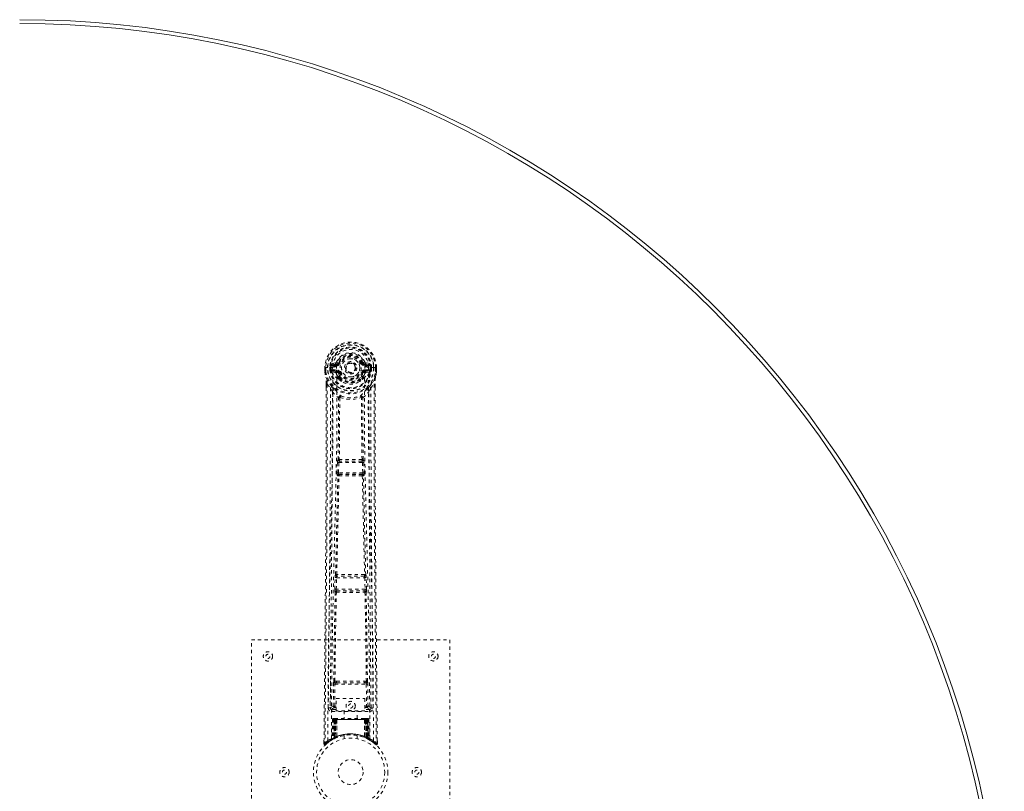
# Model space of a CAD drawing. Header units: inches. Extents: x 5 to 125, y 30 to 90.
# Tile 6 of 6: x 95 to 125, y 66 to 90. Entities that reach past the tile are written whole.
import ezdxf

# ---------------------------------------------------------------- set-up
doc = ezdxf.new("R2010")
doc.units = ezdxf.units.IN
doc.header["$MEASUREMENT"] = 0
doc.linetypes.add('SLD-Dashed', pattern=[0.075, 0.05, -0.025])
doc.linetypes.add('SLD-Solid', pattern=[0])

msp = doc.modelspace()

# ---------------------------------------------------------------- linework, layer by layer
at = {"color": 7, "linetype": 'SLD-Dashed', "lineweight": 0}
for p, q in [((104.457, 79.195), (104.338, 79.171)), ((104.368, 79.135), (104.485, 79.155)), ((104.485, 79.155), (104.485, 79.135)), ((104.49, 79.222), (104.545, 79.199)), ((104.541, 79.191), (104.545, 79.199)), ((104.545, 79.199), (104.567, 79.19)), ((105.26, 79.19), (105.283, 79.199)), ((105.283, 79.199), (105.287, 79.191)), ((105.342, 79.155), (105.459, 79.135)), ((105.342, 79.155), (105.342, 79.135)), ((105.489, 79.171), (105.37, 79.195)), ((104.134, 79.051), (104.134, 78.934)), ((104.138, 79.051), (104.134, 79.051)), ((104.134, 78.934), (104.135, 78.93)), ((104.135, 79.052), (104.136, 78.934)), ((104.191, 79.051), (104.138, 79.051)), ((104.164, 79.05), (104.164, 78.934)), ((104.214, 79.051), (104.191, 79.051)), ((104.22, 79.051), (104.214, 79.051)), ((104.37, 79.051), (104.22, 79.051)), ((104.285, 78.978), (104.285, 79.05)), ((104.285, 78.977), (104.315, 78.979)), ((104.285, 78.977), (104.285, 78.978)), ((104.32, 79.05), (104.315, 79.05)), ((104.315, 79.05), (104.315, 78.979)), ((104.315, 78.978), (104.321, 78.959)), ((104.32, 78.972), (104.32, 79.05)), ((104.321, 78.959), (104.32, 78.972)), ((104.327, 78.935), (104.33, 78.931)), ((104.34, 78.92), (104.33, 78.93)), ((104.34, 78.92), (104.456, 78.899)), ((104.355, 78.983), (104.355, 78.953)), ((104.355, 78.983), (104.485, 78.983)), ((104.485, 78.928), (104.355, 78.953)), ((104.355, 78.953), (104.485, 78.953)), ((104.368, 79.135), (104.368, 79.105)), ((104.485, 79.135), (104.368, 79.135)), ((104.485, 79.105), (104.368, 79.105)), ((104.485, 79.105), (104.485, 79.135)), ((104.485, 78.983), (104.485, 78.953)), ((104.485, 78.928), (104.485, 78.953)), ((104.54, 78.887), (104.533, 78.898)), ((104.567, 78.898), (104.54, 78.887)), ((105.07, 79.044), (105.069, 79.029)), ((105.07, 79.053), (105.07, 79.044)), ((105.287, 78.887), (105.26, 78.898)), ((105.295, 78.899), (105.287, 78.887)), ((105.459, 79.135), (105.342, 79.135)), ((105.342, 79.105), (105.342, 79.135)), ((105.459, 79.105), (105.342, 79.105)), ((105.342, 78.983), (105.342, 78.953)), ((105.342, 78.983), (105.472, 78.983)), ((105.472, 78.953), (105.342, 78.928)), ((105.342, 78.928), (105.342, 78.953)), ((105.342, 78.953), (105.472, 78.953)), ((105.372, 78.899), (105.487, 78.92)), ((105.457, 79.051), (105.457, 79.051)), ((105.607, 79.051), (105.457, 79.051)), ((105.459, 79.105), (105.459, 79.135)), ((105.472, 78.953), (105.472, 78.983)), ((105.497, 78.931), (105.487, 78.92)), ((105.487, 78.92), (105.487, 78.92)), ((105.487, 78.92), (105.487, 78.92)), ((105.497, 78.931), (105.5, 78.935)), ((105.507, 79.05), (105.513, 79.05)), ((105.507, 78.972), (105.507, 79.05)), ((105.512, 78.978), (105.507, 78.959)), ((105.507, 78.959), (105.507, 78.972)), ((105.512, 78.979), (105.513, 79.05)), ((105.512, 78.979), (105.542, 78.977)), ((105.542, 79.05), (105.542, 78.977)), ((105.542, 79.05), (105.542, 79.05)), ((105.542, 78.977), (105.542, 78.977)), ((105.613, 79.051), (105.607, 79.051)), ((105.636, 79.051), (105.613, 79.051)), ((105.689, 79.051), (105.636, 79.051)), ((105.663, 78.934), (105.664, 79.05)), ((105.693, 79.051), (105.689, 79.051)), ((105.692, 78.934), (105.692, 79.052)), ((105.693, 79.051), (105.693, 78.934)), ((105.693, 78.93), (105.693, 78.934)), ((104.177, 78.552), (104.177, 78.45)), ((104.178, 78.551), (104.178, 78.449)), ((104.207, 78.55), (104.303, 78.435)), ((104.542, 78.738), (104.542, 78.761)), ((104.561, 78.693), (104.549, 78.711)), ((104.565, 78.766), (104.566, 78.743)), ((105.262, 78.743), (105.262, 78.766)), ((105.278, 78.711), (105.266, 78.693)), ((105.285, 78.738), (105.285, 78.761)), ((105.524, 78.435), (105.621, 78.55)), ((105.649, 78.462), (105.649, 78.551)), ((105.65, 78.552), (105.65, 78.463)), ((104.362, 78.323), (104.303, 78.435)), ((105.524, 78.435), (105.465, 78.323)), ((104.503, 75.87), (104.515, 76.179)), ((104.515, 76.179), (104.518, 76.213)), ((104.535, 76.269), (104.534, 76.269)), ((104.547, 75.869), (104.559, 76.177)), ((104.559, 76.177), (105.268, 76.177)), ((104.578, 76.222), (104.579, 76.223)), ((105.249, 76.222), (104.578, 76.222)), ((105.248, 76.223), (105.249, 76.222)), ((105.268, 76.177), (105.28, 75.869)), ((105.294, 76.269), (105.293, 76.269)), ((105.312, 76.179), (105.31, 76.213)), ((105.324, 75.87), (105.312, 76.179)), ((105.28, 75.869), (104.547, 75.869)), ((104.526, 75.776), (104.513, 75.781)), ((104.57, 75.82), (104.558, 75.824)), ((104.558, 75.824), (105.27, 75.824)), ((105.27, 75.824), (105.257, 75.82)), ((105.301, 75.776), (105.314, 75.781)), ((104.434, 72.348), (104.444, 72.701)), ((104.458, 72.791), (104.458, 72.791)), ((104.478, 72.347), (104.489, 72.699)), ((104.489, 72.699), (105.338, 72.699)), ((104.502, 72.744), (104.503, 72.744)), ((105.325, 72.744), (104.502, 72.744)), ((105.324, 72.744), (105.325, 72.744)), ((105.338, 72.699), (105.349, 72.347)), ((105.369, 72.791), (105.369, 72.791)), ((105.394, 72.348), (105.383, 72.701)), ((105.349, 72.347), (104.478, 72.347)), ((104.491, 72.299), (104.486, 72.302)), ((104.486, 72.302), (105.342, 72.302)), ((105.342, 72.302), (105.336, 72.299)), ((104.441, 72.258), (104.447, 72.256)), ((105.381, 72.256), (105.386, 72.258)), ((101.914, 62.82), (101.914, 70.82)), ((101.914, 70.82), (107.914, 70.82)), ((107.914, 70.82), (107.914, 62.82)), ((104.305, 69.577), (104.297, 68.763)), ((104.389, 68.817), (104.396, 69.477)), ((104.434, 68.816), (104.441, 69.476)), ((104.488, 69.567), (104.439, 69.567)), ((104.441, 69.476), (105.386, 69.476)), ((104.45, 69.52), (104.498, 69.521)), ((104.498, 69.521), (105.33, 69.521)), ((105.33, 69.521), (105.377, 69.52)), ((105.388, 69.567), (105.34, 69.567)), ((105.386, 69.476), (105.393, 68.816)), ((105.438, 68.817), (105.431, 69.477)), ((105.53, 68.763), (105.523, 69.577)), ((104.477, 69.043), (105.338, 69.043)), ((104.477, 68.677), (104.477, 69.043)), ((105.338, 69.043), (105.338, 68.677)), ((104.297, 68.763), (104.297, 68.762)), ((104.297, 68.762), (104.298, 68.752)), ((104.297, 68.76), (104.3, 68.742)), ((104.434, 68.771), (104.434, 68.816)), ((104.477, 68.816), (104.434, 68.816)), ((104.477, 68.771), (104.434, 68.771)), ((105.338, 68.816), (105.393, 68.816)), ((105.338, 68.771), (105.393, 68.771)), ((105.438, 68.817), (105.393, 68.816)), ((105.393, 68.771), (105.393, 68.816)), ((105.527, 68.742), (105.53, 68.76)), ((105.53, 68.762), (105.53, 68.763)), ((105.53, 68.752), (105.53, 68.762)), ((104.342, 68.714), (104.342, 68.654)), ((104.477, 68.714), (104.342, 68.714)), ((104.342, 68.654), (105.485, 68.654)), ((104.398, 68.445), (104.394, 68.444)), ((104.399, 68.445), (104.399, 68.445)), ((104.407, 68.445), (104.407, 68.443)), ((104.412, 68.445), (104.407, 68.445)), ((104.42, 68.445), (104.411, 68.445)), ((104.424, 68.445), (104.42, 68.445)), ((104.495, 68.445), (104.429, 68.445)), ((104.442, 68.445), (104.439, 68.445)), ((105.338, 68.677), (104.477, 68.677)), ((105.33, 68.445), (104.498, 68.445)), ((104.719, 68.677), (104.719, 68.445)), ((105.109, 68.445), (105.109, 68.677)), ((105.398, 68.445), (105.332, 68.445)), ((105.485, 68.714), (105.338, 68.714)), ((105.407, 68.445), (105.403, 68.445)), ((105.417, 68.445), (105.407, 68.445)), ((105.421, 68.445), (105.416, 68.445)), ((105.428, 68.445), (105.428, 68.445)), ((105.433, 68.444), (105.429, 68.445)), ((105.485, 68.654), (105.485, 68.714)), ((104.367, 68.416), (104.346, 67.81)), ((104.381, 68.416), (104.36, 67.818)), ((104.381, 68.416), (104.367, 68.416)), ((104.401, 68.42), (104.379, 67.826)), ((104.399, 68.416), (104.379, 67.829)), ((104.466, 68.416), (104.399, 68.416)), ((104.406, 68.416), (104.406, 67.859)), ((104.411, 68.416), (105.416, 68.416)), ((104.411, 67.861), (104.411, 68.416)), ((104.419, 67.865), (104.42, 68.416)), ((104.424, 68.416), (104.424, 67.867)), ((105.404, 68.416), (104.424, 68.416)), ((104.438, 68.416), (104.438, 67.874)), ((104.442, 68.416), (104.438, 68.416)), ((104.442, 68.416), (105.386, 68.416)), ((104.442, 67.876), (104.442, 68.416)), ((104.447, 67.864), (104.466, 68.416)), ((104.467, 68.416), (104.448, 67.865)), ((104.466, 68.416), (104.467, 68.416)), ((104.491, 67.893), (104.496, 68.418)), ((104.497, 68.416), (104.493, 67.894)), ((104.497, 68.416), (104.496, 68.418)), ((105.33, 68.416), (104.497, 68.416)), ((105.332, 68.418), (105.33, 68.416)), ((105.334, 67.894), (105.33, 68.416)), ((105.332, 68.418), (105.336, 67.893)), ((105.36, 68.416), (105.362, 68.416)), ((105.379, 67.865), (105.36, 68.416)), ((105.428, 68.416), (105.362, 68.416)), ((105.362, 68.416), (105.381, 67.864)), ((105.389, 68.416), (105.386, 68.416)), ((105.386, 68.416), (105.386, 67.876)), ((105.389, 67.874), (105.389, 68.416)), ((105.404, 67.867), (105.404, 68.416)), ((105.408, 68.416), (105.408, 67.865)), ((105.416, 68.416), (105.416, 67.861)), ((105.421, 67.859), (105.421, 68.416)), ((105.448, 67.826), (105.426, 68.42)), ((105.428, 68.416), (105.449, 67.829)), ((105.447, 68.416), (105.467, 67.818)), ((105.46, 68.416), (105.447, 68.416)), ((105.46, 68.416), (105.481, 67.81)), ((104.363, 67.804), (104.43, 67.838)), ((104.379, 67.829), (104.447, 67.864)), ((104.386, 67.835), (104.391, 67.834)), ((104.406, 67.859), (104.411, 67.861)), ((104.418, 67.833), (104.406, 67.859)), ((104.418, 67.833), (104.41, 67.829)), ((104.424, 67.835), (104.418, 67.833)), ((104.432, 67.839), (104.419, 67.865)), ((104.436, 67.841), (104.424, 67.867)), ((104.45, 67.848), (104.424, 67.835)), ((104.43, 67.838), (104.431, 67.839)), ((104.432, 67.839), (104.436, 67.841)), ((104.45, 67.848), (104.438, 67.874)), ((104.453, 67.849), (104.442, 67.876)), ((104.448, 67.865), (104.447, 67.864)), ((104.491, 67.893), (104.493, 67.894)), ((104.494, 67.866), (104.497, 67.868)), ((104.714, 67.928), (104.714, 67.831)), ((105.114, 67.831), (105.114, 67.928)), ((105.331, 67.868), (105.334, 67.866)), ((105.334, 67.894), (105.336, 67.893)), ((105.386, 67.876), (105.374, 67.849)), ((105.377, 67.848), (105.374, 67.849)), ((105.389, 67.874), (105.377, 67.848)), ((105.381, 67.864), (105.379, 67.865)), ((105.381, 67.864), (105.449, 67.829)), ((105.404, 67.867), (105.391, 67.841)), ((105.391, 67.841), (105.396, 67.839)), ((105.408, 67.865), (105.396, 67.839)), ((105.396, 67.839), (105.398, 67.838)), ((105.398, 67.838), (105.464, 67.804)), ((105.416, 67.861), (105.404, 67.835)), ((105.409, 67.833), (105.404, 67.835)), ((105.421, 67.859), (105.409, 67.833)), ((105.416, 67.861), (105.421, 67.859)), ((104.108, 67.764), (104.107, 67.679)), ((104.107, 67.678), (104.137, 67.678)), ((104.157, 67.656), (104.258, 67.737)), ((104.268, 67.744), (104.328, 67.781)), ((104.332, 67.786), (104.345, 67.794)), ((104.346, 67.81), (104.36, 67.818)), ((105.467, 67.818), (105.481, 67.81)), ((105.482, 67.794), (105.496, 67.786)), ((105.72, 67.679), (105.72, 67.763))]:
    msp.add_line(p, q, dxfattribs=at)
at = {"color": 7, "linetype": 'SLD-Dashed', "lineweight": 0, "flags": 128}
for points in [[(104.488, 79.081), (104.493, 79.158), (104.516, 79.234), (104.555, 79.304), (104.609, 79.365), (104.675, 79.414), (104.749, 79.451), (104.83, 79.473), (104.914, 79.481), (104.997, 79.473), (105.078, 79.451), (105.152, 79.414), (105.218, 79.365), (105.272, 79.304), (105.311, 79.234), (105.334, 79.158), (105.339, 79.081)], [(104.595, 79.178), (104.589, 79.18), (104.584, 79.182), (104.58, 79.184), (104.575, 79.186), (104.572, 79.187), (104.569, 79.189), (104.568, 79.189), (104.567, 79.19)], [(105.233, 79.178), (105.238, 79.18), (105.243, 79.182), (105.248, 79.184), (105.252, 79.186), (105.255, 79.187), (105.258, 79.189), (105.26, 79.189), (105.26, 79.19)], [(104.134, 79.051), (104.134, 79.051), (104.135, 79.051), (104.137, 79.051), (104.141, 79.051), (104.146, 79.05), (104.151, 79.05), (104.157, 79.05), (104.164, 79.05)], [(104.134, 78.934), (104.147, 78.839), (104.163, 78.764)], [(104.164, 78.934), (104.158, 78.934), (104.152, 78.934), (104.146, 78.934), (104.141, 78.934), (104.138, 78.934), (104.135, 78.934), (104.134, 78.934), (104.134, 78.934)], [(104.135, 78.93), (104.136, 78.93), (104.137, 78.93), (104.14, 78.931), (104.144, 78.931), (104.148, 78.932), (104.153, 78.933), (104.159, 78.934), (104.164, 78.934)], [(104.135, 78.93), (104.146, 78.842), (104.165, 78.753)], [(104.226, 67.772), (104.231, 69.363), (104.25, 70.952), (104.28, 72.538), (104.318, 74.121), (104.348, 75.361), (104.371, 76.597), (104.381, 77.827), (104.37, 79.051)], [(104.315, 78.978), (104.315, 78.979), (104.315, 78.979)], [(104.32, 78.972), (104.337, 78.98), (104.355, 78.983)], [(104.368, 79.105), (104.345, 79.11), (104.325, 79.123)], [(104.334, 67.828), (104.341, 69.414), (104.361, 70.999), (104.394, 72.581), (104.435, 74.16), (104.466, 75.397), (104.491, 76.63), (104.5, 77.859), (104.488, 79.081)], [(104.483, 78.876), (104.469, 78.893), (104.456, 78.899)], [(104.542, 78.761), (104.511, 78.811), (104.483, 78.876)], [(104.54, 78.887), (104.566, 78.826), (104.594, 78.779)], [(104.595, 78.91), (104.589, 78.908), (104.584, 78.906), (104.58, 78.904), (104.575, 78.902), (104.572, 78.901), (104.569, 78.899), (104.568, 78.899), (104.567, 78.898)], [(105.233, 78.91), (105.238, 78.908), (105.243, 78.906), (105.248, 78.904), (105.252, 78.902), (105.255, 78.901), (105.258, 78.899), (105.26, 78.899), (105.26, 78.898)], [(105.285, 78.761), (105.316, 78.811), (105.344, 78.876)], [(105.493, 67.828), (105.486, 69.414), (105.466, 70.999), (105.433, 72.581), (105.392, 74.16), (105.361, 75.397), (105.337, 76.63), (105.327, 77.859), (105.339, 79.08)], [(105.344, 78.876), (105.358, 78.893), (105.372, 78.899)], [(105.602, 67.772), (105.596, 69.363), (105.578, 70.952), (105.547, 72.538), (105.509, 74.121), (105.48, 75.361), (105.456, 76.597), (105.446, 77.827), (105.457, 79.051)], [(105.502, 79.123), (105.482, 79.11), (105.459, 79.105)], [(105.472, 78.983), (105.49, 78.98), (105.507, 78.972)], [(105.512, 78.979), (105.512, 78.979), (105.512, 78.978)], [(105.513, 79.05), (105.516, 79.05), (105.523, 79.05), (105.532, 79.05), (105.542, 79.05)], [(105.662, 78.753), (105.679, 78.832), (105.693, 78.93)], [(105.693, 78.934), (105.693, 78.934), (105.692, 78.934), (105.69, 78.934), (105.686, 78.934), (105.681, 78.934), (105.676, 78.934), (105.67, 78.934), (105.663, 78.934)], [(105.693, 78.93), (105.692, 78.93), (105.69, 78.93), (105.687, 78.931), (105.683, 78.931), (105.679, 78.932), (105.674, 78.933), (105.669, 78.934), (105.663, 78.934)], [(105.664, 79.05), (105.67, 79.05), (105.676, 79.05), (105.682, 79.05), (105.686, 79.051), (105.69, 79.051), (105.692, 79.051), (105.694, 79.051), (105.693, 79.051)], [(105.693, 78.934), (105.68, 78.839), (105.664, 78.764)], [(104.207, 78.55), (104.208, 77.737), (104.207, 76.888), (104.205, 76.004), (104.201, 75.202), (104.198, 74.684), (104.195, 74.142), (104.191, 73.576), (104.186, 73.013), (104.182, 72.525), (104.176, 71.878), (104.17, 71.189), (104.163, 70.46), (104.157, 69.784), (104.137, 67.678)], [(104.163, 78.764), (104.163, 78.758), (104.165, 78.753)], [(104.345, 78.475), (104.244, 78.599), (104.165, 78.753)], [(104.177, 78.552), (104.177, 78.552), (104.178, 78.551), (104.18, 78.551), (104.184, 78.551), (104.189, 78.551), (104.195, 78.55), (104.201, 78.55), (104.207, 78.55)], [(104.561, 78.693), (104.636, 78.634), (104.686, 78.607)], [(105.141, 78.607), (105.191, 78.634), (105.266, 78.693)], [(105.482, 78.475), (105.583, 78.599), (105.662, 78.753)], [(105.621, 78.55), (105.62, 77.812), (105.62, 77.032), (105.622, 76.209), (105.626, 75.343), (105.63, 74.547), (105.636, 73.717), (105.637, 73.526), (105.638, 73.334), (105.64, 73.14), (105.641, 73.007), (105.642, 72.877), (105.643, 72.742), (105.645, 72.6), (105.649, 72.147), (105.653, 71.642), (105.658, 71.087), (105.662, 70.735), (105.665, 70.363), (105.669, 69.961), (105.673, 69.585), (105.677, 69.094), (105.681, 68.658), (105.685, 68.277), (105.688, 67.95), (105.69, 67.678)], [(105.621, 78.55), (105.627, 78.55), (105.633, 78.55), (105.638, 78.551), (105.644, 78.551), (105.647, 78.551), (105.65, 78.551), (105.651, 78.552), (105.65, 78.552)], [(105.662, 78.753), (105.664, 78.758), (105.664, 78.764)], [(104.177, 78.45), (104.174, 75.833), (104.157, 73.117), (104.133, 70.396), (104.107, 67.678)], [(104.303, 78.435), (104.303, 77.695), (104.302, 76.923), (104.299, 76.12), (104.295, 75.354), (104.29, 74.578), (104.284, 73.802), (104.278, 73.046), (104.271, 72.321), (104.265, 71.646), (104.257, 70.889), (104.251, 70.179), (104.244, 69.482), (104.237, 68.76)], [(104.362, 78.323), (104.353, 75.136), (104.328, 71.948), (104.297, 68.76)], [(104.362, 78.323), (104.446, 78.225), (104.544, 78.138)], [(104.44, 78.387), (104.45, 78.378), (104.455, 78.372)], [(105.283, 78.138), (105.381, 78.225), (105.465, 78.323)], [(105.372, 78.372), (105.378, 78.378), (105.387, 78.387)], [(105.53, 68.76), (105.5, 71.948), (105.474, 75.136), (105.465, 78.323)], [(105.59, 68.76), (105.587, 69.136), (105.583, 69.565), (105.578, 70.035), (105.574, 70.46), (105.572, 70.682), (105.57, 70.905), (105.568, 71.127), (105.565, 71.38), (105.563, 71.635), (105.56, 71.882), (105.556, 72.386), (105.551, 72.853), (105.548, 73.285), (105.544, 73.708), (105.54, 74.198), (105.534, 75.039), (105.53, 75.887), (105.526, 76.765), (105.524, 77.619), (105.524, 78.435)], [(105.65, 78.463), (105.653, 75.834), (105.67, 73.116), (105.695, 70.397), (105.72, 67.678)], [(104.535, 76.269), (104.545, 77.201), (104.546, 78.13)], [(104.592, 78.148), (104.587, 78.157), (104.58, 78.163), (104.572, 78.167), (104.564, 78.167), (104.557, 78.164), (104.55, 78.158), (104.546, 78.149), (104.544, 78.138)], [(104.582, 78.137), (104.581, 77.207), (104.57, 76.274)], [(104.592, 78.148), (104.585, 78.144), (104.583, 78.14), (104.582, 78.139), (104.582, 78.137)], [(105.283, 78.138), (105.281, 78.149), (105.277, 78.158), (105.271, 78.164), (105.263, 78.167), (105.255, 78.167), (105.247, 78.163), (105.24, 78.157), (105.235, 78.148)], [(105.246, 78.137), (105.245, 78.139), (105.245, 78.14), (105.242, 78.144), (105.235, 78.148)], [(105.257, 76.274), (105.246, 77.207), (105.246, 78.137)], [(105.293, 76.269), (105.282, 77.201), (105.281, 78.13)], [(104.515, 76.179), (104.52, 76.179), (104.53, 76.179), (104.545, 76.178), (104.559, 76.177)], [(104.559, 76.177), (104.56, 76.186), (104.562, 76.194), (104.566, 76.209), (104.572, 76.218), (104.575, 76.221), (104.577, 76.222), (104.578, 76.222)], [(105.268, 76.177), (105.276, 76.178), (105.283, 76.178), (105.29, 76.178), (105.297, 76.179), (105.302, 76.179), (105.307, 76.179), (105.31, 76.179), (105.312, 76.179)], [(104.503, 75.87), (104.505, 75.87), (104.508, 75.87), (104.513, 75.87), (104.518, 75.87), (104.525, 75.869), (104.532, 75.869), (104.54, 75.869), (104.547, 75.869)], [(104.558, 75.824), (104.553, 75.828), (104.549, 75.837), (104.547, 75.852), (104.547, 75.86), (104.547, 75.869)], [(105.28, 75.869), (105.28, 75.86), (105.28, 75.852), (105.278, 75.837), (105.275, 75.828), (105.27, 75.824)], [(105.28, 75.869), (105.288, 75.869), (105.295, 75.869), (105.303, 75.869), (105.309, 75.87), (105.315, 75.87), (105.319, 75.87), (105.322, 75.87), (105.324, 75.87)], [(104.458, 72.791), (104.493, 74.286), (104.526, 75.776)], [(104.493, 72.793), (104.528, 74.29), (104.562, 75.781)], [(105.266, 75.781), (105.299, 74.29), (105.335, 72.793)], [(105.369, 72.791), (105.334, 74.286), (105.301, 75.776)], [(104.444, 72.701), (104.446, 72.734), (104.447, 72.736)], [(104.444, 72.701), (104.446, 72.701), (104.449, 72.701), (104.454, 72.7), (104.459, 72.7), (104.466, 72.7), (104.473, 72.7), (104.481, 72.7), (104.489, 72.699)], [(104.463, 72.771), (104.461, 72.773), (104.458, 72.791)], [(105.338, 72.699), (105.346, 72.7), (105.354, 72.7), (105.361, 72.7), (105.368, 72.7), (105.374, 72.7), (105.378, 72.701), (105.381, 72.701), (105.383, 72.701)], [(105.383, 72.701), (105.381, 72.734), (105.381, 72.736)], [(104.434, 72.348), (104.435, 72.348), (104.438, 72.348), (104.443, 72.348), (104.448, 72.348), (104.455, 72.347), (104.462, 72.347), (104.47, 72.347), (104.478, 72.347)], [(105.349, 72.347), (105.357, 72.347), (105.365, 72.347), (105.372, 72.347), (105.379, 72.348), (105.384, 72.348), (105.389, 72.348), (105.392, 72.348), (105.394, 72.348)], [(104.406, 69.565), (104.422, 70.911), (104.447, 72.256)], [(104.439, 69.567), (104.456, 70.913), (104.481, 72.258)], [(105.347, 72.258), (105.372, 70.913), (105.388, 69.567)], [(105.421, 69.565), (105.405, 70.911), (105.381, 72.256)], [(104.396, 69.477), (104.401, 69.477), (104.411, 69.477), (104.426, 69.477), (104.441, 69.476)], [(104.45, 69.52), (104.433, 69.524), (104.422, 69.532)], [(104.488, 69.567), (104.699, 69.567), (104.914, 69.567), (105.128, 69.567), (105.34, 69.567)], [(104.498, 69.521), (104.702, 69.521), (104.908, 69.521), (105.12, 69.521), (105.33, 69.521)], [(105.386, 69.476), (105.402, 69.477), (105.416, 69.477), (105.426, 69.477), (105.431, 69.477)], [(104.389, 68.817), (104.32, 68.788), (104.299, 68.763)], [(104.342, 68.714), (104.365, 68.743), (104.434, 68.771)], [(104.389, 68.817), (104.394, 68.817), (104.404, 68.817), (104.418, 68.817), (104.434, 68.816)], [(105.393, 68.771), (105.462, 68.743), (105.485, 68.714)], [(105.53, 68.76), (105.507, 68.788), (105.438, 68.817)], [(104.42, 68.443), (104.416, 68.444), (104.414, 68.445), (104.413, 68.445), (104.413, 68.445)], [(104.477, 68.435), (104.47, 68.426), (104.467, 68.416)], [(104.496, 68.418), (104.481, 68.431), (104.477, 68.435)], [(105.332, 68.418), (105.346, 68.431), (105.35, 68.435)], [(105.36, 68.416), (105.357, 68.426), (105.35, 68.435)], [(105.399, 68.445), (105.398, 68.445), (105.397, 68.445)], [(105.415, 68.445), (105.415, 68.445), (105.413, 68.445), (105.411, 68.444), (105.407, 68.443)], [(104.367, 68.416), (104.37, 68.416), (104.378, 68.416), (104.391, 68.416), (104.406, 68.416)], [(104.42, 68.416), (104.405, 68.416), (104.393, 68.416), (104.384, 68.416), (104.381, 68.416)], [(104.399, 68.416), (104.399, 68.416), (104.401, 68.416), (104.405, 68.416), (104.409, 68.416), (104.416, 68.416), (104.423, 68.416), (104.43, 68.416), (104.438, 68.416)], [(105.389, 68.416), (105.397, 68.416), (105.405, 68.416), (105.412, 68.416), (105.418, 68.416), (105.423, 68.416), (105.426, 68.416), (105.428, 68.416), (105.428, 68.416)], [(105.447, 68.416), (105.443, 68.416), (105.435, 68.416), (105.422, 68.416), (105.408, 68.416)], [(105.421, 68.416), (105.436, 68.416), (105.449, 68.416), (105.457, 68.416), (105.46, 68.416)], [(105.428, 68.416), (105.427, 68.423), (105.427, 68.425)], [(104.411, 67.861), (104.416, 67.851), (104.42, 67.843), (104.423, 67.837), (104.424, 67.835)], [(105.448, 67.813), (105.441, 67.816), (105.409, 67.833)], [(104.11, 67.679), (104.112, 67.671), (104.115, 67.663), (104.12, 67.657), (104.127, 67.652), (104.134, 67.649), (104.141, 67.649), (104.148, 67.65), (104.155, 67.654)], [(105.45, 67.821), (105.449, 67.827), (105.449, 67.829)], [(105.487, 67.793), (105.481, 67.804), (105.477, 67.818)], [(105.481, 67.804), (105.48, 67.81), (105.48, 67.811)], [(105.69, 67.678), (105.683, 67.67), (105.676, 67.662), (105.672, 67.658), (105.67, 67.656)], [(105.672, 67.658), (105.679, 67.655), (105.687, 67.652), (105.695, 67.652), (105.703, 67.653), (105.71, 67.656), (105.715, 67.662), (105.719, 67.668), (105.72, 67.676)], [(105.72, 67.678), (105.72, 67.679), (105.718, 67.679), (105.712, 67.678), (105.702, 67.678), (105.696, 67.678), (105.69, 67.678)]]:
    msp.add_lwpolyline(points, dxfattribs=at)
at = {"color": 7, "linetype": 'SLD-Dashed', "lineweight": 0}
for centre, radius in [((104.914, 79.044), 0.7), ((104.914, 79.044), 0.69), ((104.914, 79.044), 0.623), ((104.914, 79.044), 0.32), ((104.914, 79.044), 0.275), ((104.914, 79.044), 0.188), ((104.914, 79.044), 0.156), ((104.914, 79.044), 0.142), ((104.914, 79.044), 0.14), ((104.914, 79.044), 0.138), ((102.414, 70.32), 0.141), ((102.414, 70.32), 0.0625), ((107.414, 70.32), 0.14), ((107.414, 70.32), 0.0625), ((104.914, 68.82), 0.141), ((104.914, 68.82), 0.0625), ((104.914, 66.82), 1.125), ((104.914, 66.82), 1.03), ((102.914, 66.82), 0.141), ((104.914, 66.82), 0.376), ((106.914, 66.82), 0.141), ((102.914, 66.82), 0.0625), ((106.914, 66.82), 0.0625)]:
    msp.add_circle(centre, radius, dxfattribs=at)
at = {"color": 7, "linetype": 'SLD-Solid', "lineweight": 15}
for radius in [29.75, 29.632, 29.632]:
    msp.add_arc((94.914, 59.82), radius, 270, 90, dxfattribs=at)
at = {"color": 7, "linetype": 'SLD-Dashed', "lineweight": 0}
for centre, radius, start, end in [((104.914, 79.044), 0.78, 0.5288, 179.4712), ((104.914, 79.044), 0.78, 0, 179.4852), ((104.914, 79.044), 0.75, 0.4564, 179.5436), ((104.914, 79.044), 0.629, 0.5443, 179.4557), ((104.914, 79.044), 0.599, 0.5443, 179.4557), ((104.914, 79.057), 0.543, 359.3658, 180.6342), ((104.914, 79.044), 0.459, 22.774, 157.226), ((104.914, 79.044), 0.4, 22.774, 157.226), ((104.53, 79.095), 0.206, 158.3427, 172.3409), ((104.367, 79.165), 0.0299, 167.8922, 271.9518), ((104.486, 79.186), 0.0301, 162.3454, 268.5786), ((104.448, 79.239), 0.0455, 281.3692, 337.4578), ((104.479, 79.227), 0.0715, 274.7957, 329.7422), ((104.485, 79.224), 0.089, 270, 337.226), ((104.485, 79.224), 0.119, 270.0014, 337.225), ((104.914, 79.044), 0.376, 22.774, 157.226), ((104.914, 79.044), 0.346, 22.7739, 157.2261), ((104.914, 79.044), 0.275, 89.9996, 270.0004), ((104.914, 79.044), 0.275, 270.0006, 89.9994), ((105.342, 79.224), 0.119, 202.775, 269.9986), ((105.342, 79.224), 0.089, 202.774, 270), ((104.769, 80.498), 1.397, 291.5567, 293.9898), ((105.348, 79.227), 0.0714, 210.3131, 265.2477), ((105.379, 79.239), 0.0455, 202.5242, 258.6488), ((105.342, 79.186), 0.0301, 271.4461, 17.6299), ((105.46, 79.165), 0.0299, 268.0521, 12.1038), ((105.298, 79.095), 0.206, 7.6623, 21.6592), ((104.164, 78.934), 0.03, 180.2178, 185.2738), ((104.914, 79.044), 0.787, 188.3239, 351.6761), ((104.914, 79.044), 0.758, 188.3238, 351.6762), ((104.308, 79.944), 0.895, 268.5067, 270.4045), ((104.914, 79.044), 0.632, 186.0642, 353.9358), ((104.914, 79.044), 0.602, 186.2697, 353.7303), ((104.914, 79.044), 0.593, 172.3909, 179.4476), ((104.405, 78.967), 0.0843, 185.3992, 202.6177), ((104.355, 78.922), 0.0305, 89.0409, 156.1664), ((104.782, 79.139), 0.497, 204.8157, 243.6284), ((104.72, 79.14), 0.439, 210.0695, 246.0866), ((104.487, 78.839), 0.242, 89.7357, 118.8238), ((104.485, 78.898), 0.0299, 91.0511, 178.9947), ((104.513, 78.871), 0.031, 31.5905, 170.0534), ((104.485, 78.864), 0.119, 22.7761, 89.9983), ((104.485, 78.864), 0.089, 22.774, 90), ((104.483, 78.872), 0.0567, 28.2337, 87.9746), ((104.914, 79.044), 0.376, 202.774, 337.226), ((104.914, 79.044), 0.346, 202.7736, 337.2264), ((104.914, 79.044), 0.157, 245.1542, 290.0596), ((105.342, 78.864), 0.119, 90.0017, 157.2239), ((104.848, 79.04), 0.465, 325.8405, 340.7919), ((105.342, 78.864), 0.089, 90, 157.226), ((105.05, 79.134), 0.491, 296.1282, 335.5124), ((105.107, 79.14), 0.439, 293.9336, 329.9029), ((105.314, 78.871), 0.031, 10.1684, 148.1961), ((105.344, 78.872), 0.0565, 91.9523, 151.5736), ((105.339, 78.831), 0.249, 61.7043, 89.8629), ((105.342, 78.898), 0.0299, 1.0093, 88.9449), ((105.472, 78.922), 0.0305, 23.8336, 90.9591), ((105.392, 78.975), 0.116, 339.7193, 352.2638), ((104.914, 79.044), 0.593, 0.5524, 7.6091), ((102.976, 78.58), 1.201, 358.6544, 8.8157), ((100.583, 77.911), 3.68, 10.0121, 13.2362), ((104.572, 78.758), 0.0305, 43.9329, 174.3706), ((104.564, 78.715), 0.0505, 88.2678, 115.7589), ((104.564, 78.693), 0.0506, 88.2545, 115.676), ((104.586, 78.735), 0.0443, 174.9817, 212.7202), ((104.601, 78.688), 0.0404, 127.2386, 172.6672), ((104.594, 78.742), 0.0371, 89.2787, 139.8263), ((104.914, 79.055), 0.453, 219.7483, 320.2509), ((104.598, 78.744), 0.0326, 181.6463, 227.8211), ((104.914, 79.081), 0.494, 226.9721, 313.0281), ((104.914, 79.038), 0.411, 219.0119, 320.9881), ((104.914, 79.026), 0.476, 241.4721, 298.5267), ((105.255, 78.758), 0.0305, 5.6304, 136.0683), ((105.234, 78.742), 0.0371, 40.1592, 90.7396), ((105.229, 78.744), 0.0326, 312.1572, 358.3754), ((105.226, 78.688), 0.0404, 7.3087, 52.7856), ((105.263, 78.715), 0.0504, 64.2201, 91.7532), ((105.263, 78.693), 0.0506, 64.324, 91.7455), ((105.241, 78.735), 0.0444, 327.3902, 5.0148), ((109.233, 77.913), 3.668, 166.7588, 169.9928), ((106.852, 78.58), 1.202, 171.188, 181.3419), ((104.764, 77.988), 0.643, 130.7364, 135.9159), ((105.886, 80.047), 2.201, 225.5662, 228.9439), ((104.423, 78.32), 0.0608, 58.0332, 177.6142), ((105.182, 78.881), 0.887, 215.0287, 230.8695), ((104.646, 78.881), 0.887, 309.1289, 324.9726), ((105.404, 78.32), 0.0608, 2.3805, 121.972), ((103.94, 80.048), 2.203, 311.0576, 314.4323), ((105.062, 77.988), 0.643, 44.0881, 49.2626), ((104.604, 78.135), 0.0608, 73.4596, 176.3322), ((104.532, 78.131), 0.0143, 356.6031, 32.4598), ((104.578, 78.057), 0.0795, 87.4956, 113.9381), ((104.668, 78.129), 0.0786, 126.2654, 166.6786), ((104.914, 79.058), 0.965, 250.5262, 289.4749), ((104.914, 78.985), 0.844, 249.7731, 290.2272), ((105.223, 78.135), 0.0608, 3.6678, 106.5404), ((105.159, 78.129), 0.0786, 13.3262, 53.7298), ((105.249, 78.057), 0.0795, 66.0552, 92.5047), ((105.296, 78.131), 0.0143, 147.5408, 183.4002), ((104.611, 76.217), 0.0933, 145.8689, 182.4647), ((104.58, 76.268), 0.0451, 177.8433, 268.9592), ((104.579, 76.267), 0.0451, 177.8541, 268.963), ((104.564, 76.186), 0.0889, 86.1802, 109.619), ((104.657, 76.262), 0.0872, 171.8039, 206.8179), ((104.914, 43.54), 32.736, 89.3991, 90.6007), ((104.914, 42.855), 33.37, 89.4251, 90.5749), ((105.171, 76.262), 0.0872, 333.1821, 8.1961), ((105.248, 76.268), 0.0451, 271.0397, 2.1579), ((105.249, 76.267), 0.0451, 271.037, 2.1459), ((105.209, 76.18), 0.0588, 357.8309, 46.6359), ((105.263, 76.187), 0.0879, 70.2436, 93.9573), ((105.216, 76.217), 0.0933, 357.5335, 34.1341), ((104.666, 75.843), 0.165, 170.5934, 202.367), ((105.161, 75.843), 0.165, 337.6334, 9.4062), ((104.558, 75.779), 0.0451, 90.859, 177.5174), ((104.571, 75.774), 0.0451, 90.9007, 177.3934), ((104.555, 75.689), 0.0919, 86.0246, 108.5433), ((104.622, 75.788), 0.0608, 148.3158, 186.2143), ((104.914, 112.808), 37.029, 269.4553, 270.5445), ((104.914, 108.711), 32.893, 269.4021, 270.5979), ((105.256, 75.774), 0.0451, 2.6098, 89.0961), ((105.205, 75.788), 0.0613, 353.9471, 31.5229), ((105.272, 75.689), 0.092, 71.4707, 93.986), ((105.269, 75.779), 0.0451, 2.4826, 89.141), ((104.564, 72.74), 0.118, 154.6466, 182.0163), ((104.485, 72.669), 0.125, 86.4431, 102.2407), ((104.503, 72.789), 0.0451, 178.3761, 269.3634), ((104.503, 72.788), 0.0433, 202.7714, 270.2228), ((104.551, 72.705), 0.0626, 141.5385, 185.5302), ((104.561, 72.782), 0.0697, 170.9288, 213.0574), ((104.914, 39.221), 33.576, 89.2814, 90.7186), ((104.914, 39.396), 33.351, 89.2944, 90.7056), ((105.266, 72.782), 0.0697, 326.9373, 9.0765), ((105.324, 72.79), 0.0451, 270.6354, 1.6279), ((105.324, 72.789), 0.0451, 270.6366, 1.6239), ((105.276, 72.705), 0.0625, 354.4669, 38.4643), ((105.343, 72.67), 0.123, 77.6578, 93.6584), ((105.263, 72.74), 0.118, 357.994, 25.359), ((104.653, 72.321), 0.222, 172.8819, 196.3628), ((104.486, 72.257), 0.0451, 90.5627, 178.0558), ((104.492, 72.254), 0.0451, 90.5859, 178.0214), ((104.537, 72.333), 0.0601, 166.8919, 211.4053), ((104.537, 72.265), 0.0567, 143.3931, 187.5212), ((104.914, 105.322), 33.026, 269.2675, 270.7325), ((105.335, 72.254), 0.0451, 1.9706, 89.4206), ((105.29, 72.265), 0.0571, 352.6155, 36.4701), ((105.29, 72.333), 0.0601, 328.5956, 13.1071), ((105.341, 72.257), 0.0451, 1.9442, 89.4373), ((105.174, 72.321), 0.222, 343.6381, 7.1172), ((104.473, 72.122), 0.136, 86.7409, 101.1128), ((104.914, 108.391), 36.136, 269.3136, 270.6865), ((105.354, 72.123), 0.136, 78.861, 93.2825), ((104.685, 69.49), 0.289, 164.98, 182.6511), ((104.432, 69.308), 0.258, 88.4486, 95.7717), ((104.444, 69.563), 0.0384, 177.0905, 235.3493), ((104.514, 69.56), 0.0757, 175.3527, 211.8341), ((104.518, 69.484), 0.0773, 151.6321, 185.462), ((104.552, 69.557), 0.0652, 170.5378, 213.5535), ((105.275, 69.557), 0.0652, 326.4493, 9.4232), ((105.314, 69.56), 0.075, 327.9937, 4.8182), ((105.376, 69.566), 0.0456, 271.9182, 359.0025), ((105.309, 69.484), 0.0772, 354.5315, 28.3853), ((105.395, 69.309), 0.258, 84.222, 91.5578), ((105.142, 69.49), 0.289, 357.3508, 15.0212), ((104.279, 71.623), 2.863, 269.1588, 270.3594), ((104.342, 68.759), 0.105, 179.363, 270.0839), ((104.342, 68.759), 0.045, 202.0132, 269.9772), ((104.434, 68.817), 0.0451, 179.6194, 269.5731), ((105.393, 68.817), 0.0451, 270.4273, 0.3558), ((105.485, 68.759), 0.105, 269.914, 0.6366), ((105.485, 68.759), 0.045, 270.0219, 337.9846), ((105.548, 71.636), 2.877, 269.6434, 270.8384), ((104.397, 68.415), 0.03, 89.996, 178.0146), ((104.398, 68.414), 0.0305, 110.7217, 177.6267), ((104.411, 68.415), 0.03, 113.5137, 178.0081), ((104.411, 68.414), 0.0315, 89.3117, 122.3676), ((104.429, 68.415), 0.03, 90.0531, 178.0742), ((104.434, 68.41), 0.0353, 81.8136, 170.6763), ((104.428, 68.56), 0.118, 255.8949, 259.5759), ((104.824, 68.423), 0.413, 176.9518, 180.968), ((105.281, 68.419), 0.861, 178.4367, 180.2173), ((104.848, 68.423), 0.424, 177.0501, 180.9625), ((104.887, 68.423), 0.448, 177.1933, 180.8936), ((104.884, 68.423), 0.443, 177.1692, 180.9177), ((104.496, 68.415), 0.0299, 90.1876, 178.2009), ((104.498, 68.418), 0.0266, 90.8027, 141.446), ((105.329, 68.419), 0.0265, 38.3683, 89.3803), ((105.332, 68.415), 0.0299, 1.7991, 89.8124), ((104.943, 68.423), 0.443, 359.0823, 2.8308), ((104.941, 68.423), 0.448, 359.1064, 2.8067), ((105.398, 68.415), 0.03, 1.9258, 89.9469), ((104.983, 68.423), 0.421, 359.0306, 2.9754), ((104.985, 68.423), 0.423, 359.0495, 2.975), ((105, 68.423), 0.417, 359.0389, 3.0228), ((105.416, 68.414), 0.0315, 57.9415, 90.6859), ((105.401, 68.554), 0.113, 280.0742, 284.0062), ((104.591, 68.419), 0.831, 359.7797, 1.6266), ((105.417, 68.415), 0.03, 1.9869, 66.5625), ((105.43, 68.415), 0.03, 1.9854, 90.004), ((105.429, 68.414), 0.0305, 2.3759, 69.3642), ((104.914, 66.82), 1.158, 47.8713, 132.137), ((104.914, 66.788), 1.19, 60.8801, 119.1199), ((104.904, 67.185), 0.838, 126.4764, 131.7414), ((104.914, 66.82), 1.127, 60.4733, 119.5267), ((104.889, 67.208), 0.808, 125.5378, 130.9157), ((104.363, 67.961), 0.137, 269.4093, 293.5127), ((104.902, 67.196), 0.821, 124.4122, 129.6051), ((104.395, 67.942), 0.109, 271.2492, 300.477), ((104.914, 66.821), 1.155, 64.2143, 115.7857), ((104.914, 66.821), 1.155, 64.9103, 115.0897), ((104.417, 67.865), 0.0297, 295.5188, 358.5291), ((104.418, 67.866), 0.0297, 295.4537, 358.5278), ((104.805, 67.053), 0.87, 113.561, 115.4823), ((104.914, 66.821), 1.155, 65.8864, 114.1136), ((104.871, 67.266), 0.734, 121.2423, 125.2402), ((104.464, 67.877), 0.031, 340.2257, 31.6943), ((104.914, 66.857), 1.12, 67.9255, 112.0745), ((104.463, 67.877), 0.0345, 344.8376, 31.039), ((105.364, 67.877), 0.0345, 148.961, 195.1624), ((105.363, 67.877), 0.0311, 148.3102, 199.6511), ((104.955, 67.264), 0.736, 54.766, 58.7571), ((104.92, 66.833), 1.113, 60.7506, 65.7403), ((105.409, 67.866), 0.0297, 181.4722, 244.5463), ((105.41, 67.865), 0.0297, 181.478, 244.4742), ((104.925, 67.196), 0.821, 50.3949, 55.5878), ((104.936, 67.205), 0.812, 49.0974, 54.4492), ((104.902, 66.797), 1.155, 59.9265, 63.9539), ((104.925, 67.187), 0.835, 48.2507, 53.5314), ((104.912, 66.781), 1.206, 124.6774, 131.8746), ((104.137, 67.678), 0.03, 179.4664, 312.1544), ((104.193, 67.709), 0.0644, 208.754, 235.6531), ((104.909, 66.826), 1.12, 124.6374, 132.1029), ((104.899, 66.586), 1.364, 114.449, 119.5855), ((104.256, 67.772), 0.03, 180.2586, 304.0775), ((104.914, 66.82), 1.128, 119.5264, 124.6566), ((104.316, 67.811), 0.03, 301.0814, 358.0068), ((104.376, 67.84), 0.043, 197.0253, 245.8169), ((104.33, 67.819), 0.0299, 300.3106, 358.095), ((104.768, 67.071), 0.838, 118.7919, 120.3464), ((104.349, 67.83), 0.0299, 299.249, 358.2033), ((104.996, 66.964), 0.961, 59.6227, 62.5198), ((105.479, 67.83), 0.0299, 181.7967, 240.751), ((105.479, 67.83), 0.03, 196.8568, 241.2432), ((105.497, 67.819), 0.0299, 181.905, 239.6894), ((105.452, 67.84), 0.043, 294.1805, 342.9741), ((104.914, 66.82), 1.127, 55.3425, 60.4744), ((105.531, 67.847), 0.0707, 211.4602, 238.8912), ((105.511, 67.811), 0.03, 181.9875, 238.9242), ((104.903, 66.801), 1.149, 58.9379, 59.8012), ((104.927, 66.583), 1.367, 60.4219, 65.5451), ((105.572, 67.772), 0.03, 235.9312, 359.7314), ((104.917, 66.825), 1.121, 47.9001, 55.3589), ((104.919, 66.785), 1.2, 48.1038, 55.3368), ((105.69, 67.678), 0.03, 227.8515, 0.5256)]:
    msp.add_arc(centre, radius, start, end, dxfattribs=at)

doc.saveas('drawing.dxf')
